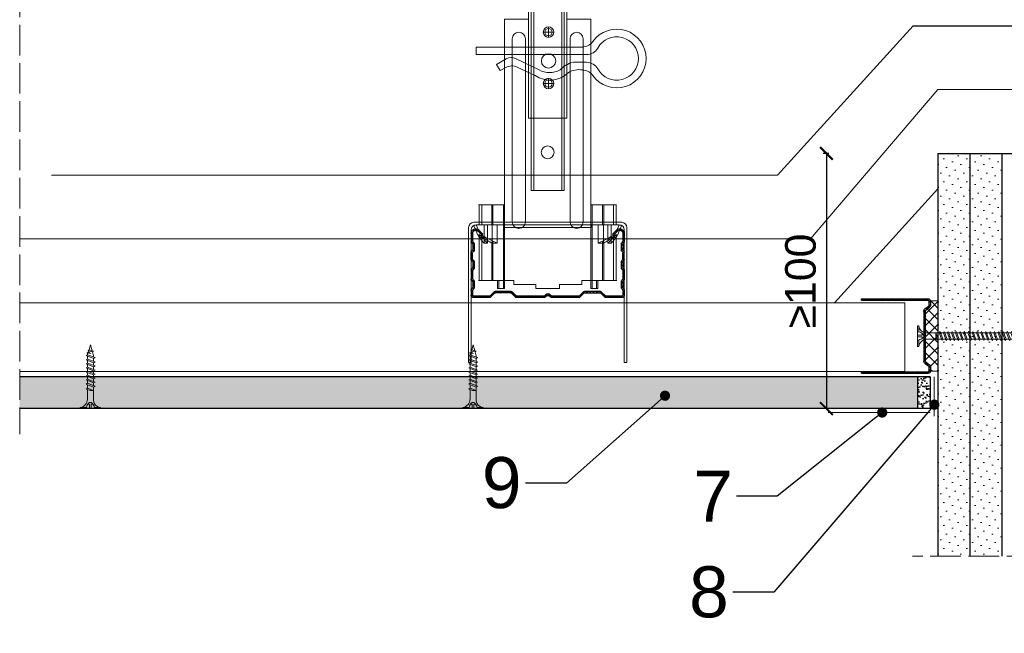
# Model space of a CAD drawing. Header units: millimetres. Extents: x -595 to 3755, y 1445 to 3533.
# Tile 1 of 24: x -595 to -209, y 1661 to 1901. Entities that reach past the tile are written whole.
import ezdxf
from ezdxf import colors
from ezdxf.entities.mleader import LeaderData, LeaderLine
from ezdxf.math import Vec2, Vec3

# ---------------------------------------------------------------- set-up
doc = ezdxf.new("R2010")
doc.units = ezdxf.units.MM
doc.linetypes.add('ACAD_ISO02W100', pattern=[15, 12, -3])
for name, color, linetype, lineweight in [('_ISOVER WELNA', 7, 'BATTING', 9), ('_RIGIPS AKCESORIA', 7, 'Continuous', 18), ('_RIGIPS G-K', 7, 'Continuous', 25), ('_RIGIPS PROFIL', 7, 'Continuous', 18), ('KRESKOWANIE', 7, 'Continuous', 9), ('OPISY', 7, 'Continuous', 9), ('PRZERYWANA', 7, 'ACAD_ISO02W100', 9)]:
    doc.layers.add(name, color=color, linetype=linetype, lineweight=lineweight)
doc.styles.get("Standard").update_dxf_attribs({"font": 'arial.ttf'})
doc.linetypes.add('BATTING', pattern='A,0.00254,-2.54,[134,ltypeshp.shx,S=2.54,R=0,X=-2.54,Y=0],-5.08,[134,ltypeshp.shx,S=2.54,R=180,X=2.54,Y=0],-2.54', length=10.16254)
doc.dimstyles.new('ISO-25', dxfattribs={"dimtxt": 2.5, "dimasz": 2.5, "dimexe": 1.25, "dimexo": 0.625, "dimtad": 1, "dimtxsty": 'Standard', "dimcen": 2.5, "dimadec": 0, "dimazin": 0, "dimtfac": 1, "dimtmove": 0, "dimatfit": 3, "dimfxl": 1, "dimarcsym": 0})
pattern_1 = [(225, (-727.1062, 652.166), (1.122532, -3.367596), [0, -3.175])]

# ---------------------------------------------------------------- blocks, each defined once
blk = doc.blocks.new('CD 60 ULTRASTIL')
h = blk.add_hatch()
h.set_pattern_fill('ANSI31', color=256, scale=0.3, style=0)
h.paths.add_polyline_path([(542.88, 684.5, -0.302776), (543.49, 684.5), (544.54, 683.79, 0.148069), (544.85, 683.7), (555.42, 683.7, 0.198912), (555.81, 683.86), (557.38, 685.44, -0.198912), (557.77, 685.6), (563.59, 685.6, -0.198912), (563.98, 685.44), (565.55, 683.86, 0.198912), (565.94, 683.7), (572.18, 683.7, 0.414214), (573.18, 684.7), (573.18, 686.74, 0.198912), (573.02, 687.12), (572.74, 687.4, -0.198912), (572.58, 687.79), (572.58, 689.87, -0.198912), (572.74, 690.26), (573.02, 690.54, 0.198912), (573.18, 690.93), (573.18, 694.47, 0.198912), (573.02, 694.86), (572.74, 695.14, -0.198912), (572.58, 695.53), (572.58, 697.61, -0.198912), (572.74, 698), (573.02, 698.28, 0.198912), (573.18, 698.67), (573.18, 701.47, 0.198912), (573.02, 701.86), (572.74, 702.14, -0.198912), (572.58, 702.53), (572.58, 704.61, -0.198912), (572.74, 705), (573.02, 705.28, 0.198912), (573.18, 705.67), (573.18, 708.9, 0.666128), (570.12, 710.18), (568.55, 708.63), (568.93, 708.24), (570.5, 709.79, -0.666128), (572.63, 708.9), (572.63, 705.9, -0.198912), (572.47, 705.51), (572.19, 705.23, 0.198912), (572.03, 704.84), (572.03, 702.3, 0.198912), (572.19, 701.91), (572.47, 701.63, -0.198912), (572.63, 701.25), (572.63, 698.9, -0.198912), (572.47, 698.51), (572.19, 698.23, 0.198912), (572.03, 697.84), (572.03, 695.3, 0.198912), (572.19, 694.91), (572.47, 694.63, -0.198912), (572.63, 694.25), (572.63, 691.16, -0.198912), (572.47, 690.77), (572.19, 690.49, 0.198912), (572.03, 690.1), (572.03, 687.56, 0.198912), (572.19, 687.17), (572.47, 686.9, -0.198912), (572.63, 686.51), (572.63, 684.7, -0.414214), (572.18, 684.25), (566.17, 684.25, -0.198912), (565.78, 684.41), (564.2, 685.99, 0.198912), (563.82, 686.15), (557.55, 686.15, 0.198912), (557.16, 685.99), (555.58, 684.41, -0.198912), (555.19, 684.25), (545.01, 684.25, -0.148069), (544.71, 684.34), (543.49, 685.16, 0.302776), (542.88, 685.16), (541.65, 684.34, -0.148069), (541.35, 684.25), (531.17, 684.25, -0.198912), (530.78, 684.41), (529.2, 685.99, 0.198912), (528.82, 686.15), (522.55, 686.15, 0.198912), (522.16, 685.99), (520.58, 684.41, -0.198912), (520.19, 684.25), (514.18, 684.25, -0.414214), (513.73, 684.7), (513.73, 686.51, -0.198912), (513.89, 686.9), (514.17, 687.17, 0.198912), (514.33, 687.56), (514.33, 690.1, 0.198912), (514.17, 690.49), (513.89, 690.77, -0.198912), (513.73, 691.16), (513.73, 694.25, -0.198912), (513.89, 694.63), (514.17, 694.91, 0.198912), (514.33, 695.3), (514.33, 697.84, 0.198912), (514.17, 698.23), (513.89, 698.51, -0.198912), (513.73, 698.9), (513.73, 701.25, -0.198912), (513.89, 701.63), (514.17, 701.91, 0.198912), (514.33, 702.3), (514.33, 704.84, 0.198912), (514.17, 705.23), (513.89, 705.51, -0.198912), (513.73, 705.9), (513.73, 708.9, -0.666128), (515.86, 709.79), (517.43, 708.24), (517.81, 708.63), (516.25, 710.18, 0.666128), (513.18, 708.9), (513.18, 705.67, 0.198912), (513.34, 705.28), (513.62, 705, -0.198912), (513.78, 704.61), (513.78, 702.53, -0.198912), (513.62, 702.14), (513.34, 701.86, 0.198912), (513.18, 701.47), (513.18, 698.67, 0.198912), (513.34, 698.28), (513.62, 698, -0.198912), (513.78, 697.61), (513.78, 695.53, -0.198912), (513.62, 695.14), (513.34, 694.86, 0.198912), (513.18, 694.47), (513.18, 690.93, 0.198912), (513.34, 690.54), (513.62, 690.26, -0.198912), (513.78, 689.87), (513.78, 687.79, -0.198912), (513.62, 687.4), (513.34, 687.12, 0.198912), (513.18, 686.74), (513.18, 684.7, 0.414214), (514.18, 683.7), (520.42, 683.7, 0.198912), (520.81, 683.86), (522.38, 685.44, -0.198912), (522.77, 685.6), (528.59, 685.6, -0.198912), (528.98, 685.44), (530.55, 683.86, 0.198912), (530.94, 683.7), (541.51, 683.7, 0.148069), (541.82, 683.79)])
for p, q in [((513.18, 708.9), (513.18, 705.67)), ((513.73, 708.9), (513.73, 705.9)), ((515.86, 709.79), (517.43, 708.24)), ((516.25, 710.18), (517.81, 708.63)), ((517.43, 708.24), (517.81, 708.63)), ((570.12, 710.18), (568.55, 708.63)), ((568.93, 708.24), (568.55, 708.63)), ((570.5, 709.79), (568.93, 708.24)), ((572.63, 708.9), (572.63, 705.9)), ((573.18, 708.9), (573.18, 705.67)), ((513.34, 705.28), (513.62, 705)), ((513.78, 704.61), (513.78, 702.53)), ((513.89, 705.51), (514.17, 705.23)), ((514.33, 704.84), (514.33, 702.3)), ((572.03, 704.84), (572.03, 702.3)), ((572.47, 705.51), (572.19, 705.23)), ((572.58, 704.61), (572.58, 702.53)), ((573.02, 705.28), (572.74, 705)), ((513.18, 698.67), (513.18, 701.47)), ((513.34, 701.86), (513.62, 702.14)), ((513.73, 698.9), (513.73, 701.25)), ((513.89, 701.63), (514.17, 701.91)), ((572.47, 701.63), (572.19, 701.91)), ((572.63, 698.9), (572.63, 701.25)), ((573.02, 701.86), (572.74, 702.14)), ((573.18, 698.67), (573.18, 701.47)), ((513.34, 698.28), (513.62, 698)), ((513.34, 694.86), (513.62, 695.14)), ((513.78, 697.61), (513.78, 695.53)), ((513.89, 698.51), (514.17, 698.23)), ((513.89, 694.63), (514.17, 694.91)), ((514.33, 697.84), (514.33, 695.3)), ((572.03, 697.84), (572.03, 695.3)), ((572.47, 698.51), (572.19, 698.23)), ((572.47, 694.63), (572.19, 694.91)), ((572.58, 697.61), (572.58, 695.53)), ((573.02, 698.28), (572.74, 698)), ((573.02, 694.86), (572.74, 695.14)), ((513.18, 694.47), (513.18, 690.93)), ((513.73, 694.25), (513.73, 691.16)), ((572.63, 694.25), (572.63, 691.16)), ((573.18, 694.47), (573.18, 690.93)), ((513.34, 690.54), (513.62, 690.26)), ((513.34, 687.12), (513.62, 687.4)), ((513.78, 689.87), (513.78, 687.79)), ((513.89, 690.77), (514.17, 690.49)), ((513.89, 686.9), (514.17, 687.17)), ((514.33, 690.1), (514.33, 687.56)), ((572.03, 690.1), (572.03, 687.56)), ((572.47, 690.77), (572.19, 690.49)), ((572.47, 686.9), (572.19, 687.17)), ((572.58, 689.87), (572.58, 687.79)), ((573.02, 690.54), (572.74, 690.26)), ((573.02, 687.12), (572.74, 687.4)), ((513.18, 686.74), (513.18, 684.7)), ((513.73, 686.51), (513.73, 684.7)), ((514.18, 684.25), (520.19, 684.25)), ((514.18, 683.7), (520.42, 683.7)), ((520.58, 684.41), (522.16, 685.99)), ((520.81, 683.86), (522.38, 685.44)), ((522.55, 686.15), (528.82, 686.15)), ((528.59, 685.6), (522.77, 685.6)), ((530.55, 683.86), (528.98, 685.44)), ((530.78, 684.41), (529.2, 685.99)), ((530.94, 683.7), (541.51, 683.7)), ((531.17, 684.25), (541.35, 684.25)), ((541.65, 684.34), (542.88, 685.16)), ((541.82, 683.79), (542.88, 684.5)), ((544.71, 684.34), (543.49, 685.16)), ((544.54, 683.79), (543.49, 684.5)), ((544.85, 683.7), (555.42, 683.7)), ((545.01, 684.25), (555.19, 684.25)), ((555.58, 684.41), (557.16, 685.99)), ((555.81, 683.86), (557.38, 685.44)), ((557.55, 686.15), (563.82, 686.15)), ((557.77, 685.6), (563.59, 685.6)), ((565.55, 683.86), (563.98, 685.44)), ((565.78, 684.41), (564.2, 685.99)), ((565.94, 683.7), (572.18, 683.7)), ((566.17, 684.25), (572.18, 684.25)), ((572.63, 686.51), (572.63, 684.7)), ((573.18, 686.74), (573.18, 684.7))]:
    blk.add_line(p, q)
for centre, radius, start, end in [((514.98, 708.9), 1.8, 45.3251, 180), ((571.38, 708.9), 1.8, 360, 134.6749), ((514.98, 708.9), 1.25, 45.3251, 180), ((571.38, 708.9), 1.25, 360, 134.6749), ((513.73, 705.67), 0.55, 180, 225), ((513.23, 704.61), 0.55, 0, 45), ((513.23, 702.53), 0.55, 315, 0), ((514.28, 705.9), 0.55, 180, 225), ((513.78, 704.84), 0.55, 0, 45), ((572.58, 704.84), 0.55, 135, 180), ((572.08, 705.9), 0.55, 315, 0), ((573.13, 704.61), 0.55, 135, 180), ((573.13, 702.53), 0.55, 180, 225), ((572.63, 705.67), 0.55, 315, 0), ((513.73, 701.47), 0.55, 135, 180), ((513.73, 698.67), 0.55, 180, 225), ((514.28, 701.25), 0.55, 135, 180), ((514.28, 698.9), 0.55, 180, 225), ((513.78, 702.3), 0.55, 315, 0), ((572.58, 702.3), 0.55, 180, 225), ((572.08, 701.25), 0.55, 0, 45), ((572.08, 698.9), 0.55, 315, 0), ((572.63, 701.47), 0.55, 0, 45), ((572.63, 698.67), 0.55, 315, 0), ((513.73, 694.47), 0.55, 135, 180), ((513.23, 697.61), 0.55, 360, 45), ((513.23, 695.53), 0.55, 315, 0), ((513.78, 697.84), 0.55, 0, 45), ((513.78, 695.3), 0.55, 315, 0), ((572.58, 697.84), 0.55, 135, 180), ((572.58, 695.3), 0.55, 180, 225), ((573.13, 697.61), 0.55, 135, 180), ((573.13, 695.53), 0.55, 180, 225), ((572.63, 694.47), 0.55, 0, 45), ((514.28, 694.25), 0.55, 135, 180), ((514.28, 691.16), 0.55, 180, 225), ((572.08, 694.25), 0.55, 0, 45), ((572.08, 691.16), 0.55, 315, 0), ((513.73, 690.93), 0.55, 180, 225), ((513.73, 686.74), 0.55, 135, 180), ((513.23, 689.87), 0.55, 0, 45), ((513.23, 687.79), 0.55, 315, 0), ((513.78, 690.1), 0.55, 360, 45), ((513.78, 687.56), 0.55, 315, 360), ((572.58, 690.1), 0.55, 135, 180), ((572.58, 687.56), 0.55, 180, 225), ((573.13, 689.87), 0.55, 135, 180), ((573.13, 687.79), 0.55, 180, 225), ((572.63, 690.93), 0.55, 315, 0), ((572.63, 686.74), 0.55, 360, 45), ((514.18, 684.7), 1, 180, 270), ((514.28, 686.51), 0.55, 135, 180), ((514.18, 684.7), 0.45, 180, 270), ((520.19, 684.8), 0.55, 270, 315), ((520.42, 684.25), 0.55, 270, 315), ((522.55, 685.6), 0.55, 90, 135), ((522.77, 685.05), 0.55, 90, 135), ((528.59, 685.05), 0.55, 45, 90), ((528.82, 685.6), 0.55, 45, 90), ((530.94, 684.25), 0.55, 225, 270), ((531.17, 684.8), 0.55, 225, 270), ((541.35, 684.8), 0.55, 270, 303.6901), ((541.51, 684.25), 0.55, 270, 303.6901), ((543.18, 684.7), 0.55, 56.3099, 123.6901), ((543.18, 684.04), 0.55, 56.3099, 123.6901), ((544.85, 684.25), 0.55, 236.3099, 270), ((545.01, 684.8), 0.55, 236.3099, 270), ((555.19, 684.8), 0.55, 270, 315), ((555.42, 684.25), 0.55, 270, 315), ((557.55, 685.6), 0.55, 90, 135), ((557.77, 685.05), 0.55, 90, 135), ((563.59, 685.05), 0.55, 45, 90), ((563.82, 685.6), 0.55, 45, 90), ((565.94, 684.25), 0.55, 225, 270), ((566.17, 684.8), 0.55, 225, 270), ((572.18, 684.7), 1, 270, 0), ((572.18, 684.7), 1, 270, 360), ((572.18, 684.7), 0.45, 270, 360), ((572.08, 686.51), 0.55, 360, 45)]:
    blk.add_arc(centre, radius, start, end)
blk = doc.blocks.new('wieszak noniuszowy widok')
for p, q in [((367.75, 93.63), (382.75, 93.63)), ((367.75, 3.63), (367.75, 93.63)), ((368.75, 3.63), (368.75, 93.63)), ((381.75, 3.63), (381.75, 93.63)), ((382.75, 3.63), (382.75, 93.63)), ((367.75, 42.47), (358.34, 42.47)), ((358.34, -30.29), (358.34, 42.47)), ((392.15, 42.47), (382.75, 42.47)), ((392.15, 42.47), (392.15, -30.29)), ((392.15, 42.47), (392.15, -30.29)), ((374.93, 39.42), (374.93, 35.32)), ((361.34, -36.95), (361.34, 34.79)), ((361.34, 34.79), (361.34, -36.95)), ((366.47, 34.79), (366.47, -36.95)), ((366.47, -36.95), (366.47, 34.79)), ((372.87, 37.38), (376.99, 37.38)), ((384.02, -36.95), (384.02, 34.79)), ((384.02, 34.79), (384.02, -36.95)), ((389.14, 34.79), (389.14, -36.95)), ((389.14, 34.79), (389.14, -36.95)), ((372.87, 17.23), (376.99, 17.23)), ((374.93, 19.27), (374.93, 15.17)), ((367.75, 3.63), (382.75, 3.63)), ((348.22, -30.29), (358.37, -30.29)), ((348.44, -30.29), (348.44, -38.17)), ((349.43, -30.29), (349.43, -38.17)), ((353.28, -30.29), (353.28, -38.17)), ((353.8, -30.29), (353.8, -38.17)), ((357.85, -30.29), (357.85, -63.08)), ((358.37, -30.29), (358.37, -63.08)), ((392.13, -30.29), (392.13, -63.08)), ((392.15, -30.29), (392.15, -60.01)), ((392.15, -30.29), (392.15, -60.01)), ((402.37, -30.29), (392.16, -30.29)), ((392.64, -30.29), (392.64, -63.08)), ((396.7, -30.29), (396.7, -38.17)), ((397.21, -30.29), (397.21, -38.17)), ((401.07, -30.29), (401.07, -38.17)), ((402.06, -30.29), (402.06, -38.17)), ((348.13, -38.17), (355.47, -38.17)), ((350.32, -38.17), (350.32, -45.34)), ((351.68, -45.34), (351.68, -38.17)), ((353.44, -45.34), (353.44, -38.17)), ((355.47, -38.17), (355.47, -45.34)), ((395.03, -45.34), (395.03, -38.17)), ((395.03, -38.17), (402.39, -38.17)), ((397.05, -38.17), (397.05, -45.34)), ((398.82, -38.17), (398.82, -45.34)), ((400.18, -45.34), (400.18, -38.17)), ((348.11, -42.32), (348.14, -42.29)), ((348.11, -42.37), (348.11, -42.32)), ((348.12, -42.43), (348.11, -42.37)), ((348.15, -42.51), (348.12, -42.43)), ((348.14, -42.29), (348.17, -42.28)), ((348.17, -42.28), (348.23, -42.28)), ((349.22, -42.28), (348.19, -42.28)), ((348.23, -42.28), (348.31, -42.3)), ((348.31, -42.3), (348.41, -42.34)), ((348.41, -42.34), (348.53, -42.39)), ((348.53, -42.39), (348.66, -42.46)), ((348.66, -42.46), (348.81, -42.54)), ((349.15, -42.29), (349.13, -42.32)), ((349.13, -42.32), (349.13, -42.36)), ((349.13, -42.36), (349.14, -42.41)), ((349.14, -42.41), (349.16, -42.47)), ((349.18, -42.28), (349.15, -42.29)), ((349.22, -42.28), (349.18, -42.28)), ((349.28, -42.28), (349.22, -42.28)), ((349.34, -42.29), (349.28, -42.28)), ((349.43, -42.32), (349.34, -42.29)), ((349.52, -42.35), (349.43, -42.32)), ((349.62, -42.4), (349.52, -42.35)), ((349.74, -42.46), (349.62, -42.4)), ((349.88, -42.52), (349.74, -42.46)), ((400.76, -42.46), (400.62, -42.52)), ((400.88, -42.4), (400.76, -42.46)), ((400.98, -42.35), (400.88, -42.4)), ((401.07, -42.32), (400.98, -42.35)), ((401.15, -42.29), (401.07, -42.32)), ((401.22, -42.28), (401.15, -42.29)), ((401.27, -42.28), (401.22, -42.28)), ((401.32, -42.28), (401.27, -42.28)), ((401.27, -42.28), (402.31, -42.28)), ((401.35, -42.29), (401.32, -42.28)), ((401.34, -42.47), (401.36, -42.41)), ((401.36, -42.32), (401.35, -42.29)), ((401.37, -42.36), (401.36, -42.32)), ((401.36, -42.41), (401.37, -42.36)), ((401.69, -42.54), (401.84, -42.46)), ((401.84, -42.46), (401.97, -42.39)), ((401.97, -42.39), (402.09, -42.34)), ((402.09, -42.34), (402.18, -42.3)), ((402.18, -42.3), (402.26, -42.28)), ((402.26, -42.28), (402.33, -42.28)), ((402.33, -42.28), (402.36, -42.29)), ((402.38, -42.43), (402.35, -42.51)), ((402.36, -42.29), (402.39, -42.32)), ((402.39, -42.37), (402.38, -42.43)), ((402.39, -42.32), (402.39, -42.37)), ((348.19, -42.61), (348.15, -42.51)), ((348.26, -42.72), (348.19, -42.61)), ((348.34, -42.84), (348.26, -42.72)), ((348.45, -43), (348.34, -42.84)), ((348.44, -42.99), (348.44, -60.01)), ((348.58, -43.18), (348.45, -43)), ((349.57, -43.07), (348.5, -43.07)), ((348.72, -43.37), (348.58, -43.18)), ((348.89, -43.59), (348.72, -43.37)), ((348.81, -42.54), (348.96, -42.63)), ((349.08, -43.83), (348.89, -43.59)), ((348.96, -42.63), (349.14, -42.73)), ((349.28, -44.08), (349.08, -43.83)), ((349.14, -42.73), (349.38, -42.88)), ((349.16, -42.47), (349.19, -42.54)), ((349.19, -42.54), (349.24, -42.62)), ((349.24, -42.62), (349.3, -42.71)), ((349.49, -44.34), (349.28, -44.08)), ((349.3, -42.71), (349.44, -42.91)), ((349.38, -42.88), (349.66, -43.05)), ((349.43, -42.9), (349.43, -60.01)), ((349.44, -42.91), (349.55, -43.05)), ((349.72, -44.62), (349.49, -44.34)), ((349.55, -43.05), (349.68, -43.2)), ((349.66, -43.05), (349.96, -43.25)), ((350.92, -43.07), (349.68, -43.07)), ((349.68, -43.2), (349.82, -43.37)), ((350.01, -44.98), (349.72, -44.62)), ((349.82, -43.37), (349.98, -43.56)), ((350.03, -42.6), (349.88, -42.52)), ((349.96, -43.25), (350.28, -43.46)), ((349.98, -43.56), (350.15, -43.76)), ((350.32, -45.34), (350.01, -44.98)), ((350.2, -42.69), (350.03, -42.6)), ((350.15, -43.76), (350.34, -43.96)), ((350.38, -42.79), (350.2, -42.69)), ((350.28, -43.46), (350.63, -43.68)), ((351.68, -45.34), (350.32, -45.34)), ((350.34, -43.96), (350.54, -44.17)), ((350.58, -42.89), (350.38, -42.79)), ((350.54, -44.17), (350.75, -44.4)), ((350.78, -43), (350.58, -42.89)), ((350.63, -43.68), (350.99, -43.91)), ((350.75, -44.4), (350.97, -44.63)), ((351, -43.12), (350.78, -43)), ((350.97, -44.63), (351.19, -44.86)), ((350.99, -43.91), (351.36, -44.14)), ((351.23, -43.25), (351, -43.12)), ((351.19, -44.86), (351.43, -45.11)), ((351.48, -43.37), (351.23, -43.25)), ((351.36, -44.14), (351.74, -44.37)), ((351.43, -45.11), (351.68, -45.34)), ((351.99, -43.64), (351.48, -43.37)), ((351.74, -44.37), (352.07, -44.57)), ((352.52, -43.92), (351.99, -43.64)), ((352.07, -44.57), (352.41, -44.78)), ((352.41, -44.78), (352.77, -44.98)), ((353.08, -44.19), (352.52, -43.92)), ((352.77, -44.98), (353.14, -45.18)), ((353.43, -44.35), (353.08, -44.19)), ((353.14, -45.18), (353.28, -45.26)), ((353.28, -45.26), (353.36, -45.3)), ((353.28, -45.26), (353.28, -60.01)), ((353.36, -45.3), (353.44, -45.34)), ((353.8, -44.52), (353.43, -44.35)), ((355.47, -45.34), (353.44, -45.34)), ((354.66, -44.92), (353.8, -44.52)), ((353.8, -44.52), (353.8, -60.01)), ((355.47, -45.34), (354.66, -44.92)), ((395.84, -44.92), (395.03, -45.34)), ((395.03, -45.34), (397.05, -45.34)), ((396.7, -44.52), (395.84, -44.92)), ((397.07, -44.35), (396.7, -44.52)), ((396.7, -44.52), (396.7, -60.01)), ((397.05, -45.34), (397.13, -45.3)), ((397.42, -44.19), (397.07, -44.35)), ((397.13, -45.3), (397.21, -45.26)), ((397.21, -45.26), (397.36, -45.18)), ((397.21, -45.26), (397.21, -60.01)), ((397.36, -45.18), (397.73, -44.98)), ((397.98, -43.92), (397.42, -44.19)), ((397.73, -44.98), (398.09, -44.78)), ((398.51, -43.64), (397.98, -43.92)), ((398.09, -44.78), (398.43, -44.57)), ((398.43, -44.57), (398.76, -44.37)), ((399.02, -43.37), (398.51, -43.64)), ((398.76, -44.37), (399.13, -44.14)), ((398.82, -45.34), (399.07, -45.11)), ((398.82, -45.34), (400.18, -45.34)), ((399.26, -43.25), (399.02, -43.37)), ((399.07, -45.11), (399.3, -44.86)), ((399.13, -44.14), (399.51, -43.91)), ((399.49, -43.12), (399.26, -43.25)), ((399.3, -44.86), (399.53, -44.63)), ((399.71, -43), (399.49, -43.12)), ((399.51, -43.91), (399.87, -43.68)), ((399.53, -44.63), (399.74, -44.4)), ((399.58, -43.07), (400.82, -43.07)), ((399.92, -42.89), (399.71, -43)), ((399.74, -44.4), (399.96, -44.17)), ((399.87, -43.68), (400.21, -43.46)), ((400.12, -42.79), (399.92, -42.89)), ((399.96, -44.17), (400.16, -43.96)), ((400.3, -42.69), (400.12, -42.79)), ((400.16, -43.96), (400.35, -43.76)), ((400.49, -44.98), (400.18, -45.34)), ((400.21, -43.46), (400.54, -43.25)), ((400.46, -42.6), (400.3, -42.69)), ((400.35, -43.76), (400.52, -43.56)), ((400.62, -42.52), (400.46, -42.6)), ((400.78, -44.62), (400.49, -44.98)), ((400.52, -43.56), (400.68, -43.37)), ((400.54, -43.25), (400.84, -43.05)), ((400.68, -43.37), (400.82, -43.2)), ((401.01, -44.34), (400.78, -44.62)), ((400.82, -43.2), (400.95, -43.05)), ((400.84, -43.05), (401.12, -42.88)), ((400.93, -43.07), (402, -43.07)), ((400.95, -43.05), (401.06, -42.91)), ((401.22, -44.08), (401.01, -44.34)), ((401.06, -42.91), (401.2, -42.71)), ((401.07, -42.9), (401.07, -60.01)), ((401.12, -42.88), (401.36, -42.73)), ((401.2, -42.71), (401.26, -42.62)), ((401.42, -43.83), (401.22, -44.08)), ((401.26, -42.62), (401.3, -42.54)), ((401.3, -42.54), (401.34, -42.47)), ((401.36, -42.73), (401.54, -42.63)), ((401.61, -43.59), (401.42, -43.83)), ((401.54, -42.63), (401.69, -42.54)), ((401.77, -43.37), (401.61, -43.59)), ((401.92, -43.18), (401.77, -43.37)), ((402.05, -43), (401.92, -43.18)), ((402.16, -42.84), (402.05, -43)), ((402.06, -42.99), (402.06, -60.01)), ((402.24, -42.72), (402.16, -42.84)), ((402.3, -42.61), (402.24, -42.72)), ((402.35, -42.51), (402.3, -42.61)), ((348.11, -60.01), (361.93, -60.01)), ((355.57, -63.08), (355.57, -60.01)), ((356.08, -60.01), (356.08, -63.08)), ((361.93, -60.01), (361.93, -61.55)), ((361.93, -60.01), (361.93, -61.55)), ((370.64, -61.55), (361.93, -61.55)), ((370.64, -61.55), (370.64, -63.08)), ((370.64, -61.55), (370.64, -63.08)), ((388.57, -61.55), (379.86, -61.55)), ((379.86, -61.55), (379.86, -63.08)), ((379.86, -61.55), (379.86, -63.08)), ((388.57, -60.01), (388.57, -61.55)), ((402.39, -60.01), (388.57, -60.01)), ((388.57, -60.01), (388.57, -61.55)), ((394.42, -63.08), (394.42, -60.01)), ((394.93, -60.01), (394.93, -63.08)), ((357.85, -63.08), (355.57, -63.08)), ((356.08, -63.08), (355.57, -63.08)), ((356.08, -63.08), (358.37, -63.08)), ((358.37, -63.08), (357.85, -63.08)), ((379.86, -63.08), (370.64, -63.08)), ((370.64, -63.08), (379.86, -63.08)), ((392.13, -63.08), (394.42, -63.08)), ((392.64, -63.08), (392.13, -63.08)), ((394.93, -63.08), (392.64, -63.08)), ((394.93, -63.08), (394.42, -63.08))]:
    blk.add_line(p, q)
for centre, radius in [((375.25, 83.63), 2.81), ((374.93, 37.38), 2.06), ((374.93, 37.38), 1.46), ((374.93, 26.11), 2.81), ((374.93, 17.23), 2.06), ((374.93, 17.23), 1.46)]:
    blk.add_circle(centre, radius)
for centre, start, end in [((363.91, 34.79), 0, 180), ((386.58, 34.79), 0, 180), ((363.91, -36.95), 180, 0), ((386.58, -36.95), 180, 0)]:
    blk.add_arc(centre, 2.56, start, end)
blk = doc.blocks.new('noniusz gorny widok')
for p, q in [((418.67, 301.96), (418.67, 302.96)), ((418.67, 302.96), (443.67, 302.96)), ((418.67, 301.96), (443.67, 301.96)), ((421.67, 301.96), (425.67, 301.96)), ((443.67, 301.96), (443.67, 302.96)), ((424.67, 11.96), (424.67, 281.05)), ((425.67, 11.96), (425.67, 281.05)), ((436.67, 11.96), (436.67, 281.05)), ((437.67, 11.96), (437.67, 281.05)), ((424.67, 11.96), (437.67, 11.96))]:
    blk.add_line(p, q)
for centre in [(431.17, 261.05), (431.17, 26.96)]:
    blk.add_circle(centre, 2.5)
for centre, radius, start, end in [((386.97, 281.54), 37.7, 359.2509, 32.7784), ((383.61, 281.48), 42.06, 359.4173, 29.1348), ((423.67, 301.96), 2, 180, 0), ((478.72, 281.48), 42.06, 150.8652, 180.5827), ((438.67, 301.96), 2, 180, 0), ((475.36, 281.54), 37.7, 147.2216, 180.7491)]:
    blk.add_arc(centre, radius, start, end)
blk = doc.blocks.new('klamra')
at = {"layer": '_RIGIPS AKCESORIA'}
for p, q in [((6828.19, 2764.92), (6828.19, 2806.53)), ((6831.19, 2764.92), (6831.19, 2808.19)), ((6834.19, 2802.92), (6834.19, 2808.19)), ((6832.87, 2780.55), (6837.19, 2789.57)), ((6839.31, 2788.09), (6836.06, 2780.95)), ((6832.86, 2776.63), (6835, 2772.92)), ((6836.19, 2776.54), (6837.38, 2774.29)), ((6835, 2772.92), (6837.38, 2774.29)), ((6831.19, 2764.92), (6828.19, 2764.92))]:
    blk.add_line(p, q, dxfattribs=at)
for centre, radius, start, end in [((6832.69, 2820.02), 11.5, 305.1527, 234.8473), ((6832.69, 2820.02), 8.5, 298.7822, 241.2178), ((6823.19, 2806.53), 5, 0, 54.8473), ((6826.19, 2808.19), 5, 0, 61.2178), ((6839.19, 2808.19), 5, 118.7822, 180), ((6842.19, 2806.53), 5, 125.1527, 180), ((6845.23, 2805.18), 8.16, 170.4436, 210.2847), ((6843.93, 2805.32), 10.09, 195.2653, 228.1308), ((6831.19, 2793.92), 10, 324.3132, 45.573), ((6829.23, 2793.69), 8.97, 332.6387, 27.3613), ((6835.87, 2778.58), 3.59, 146.8414, 212.9715), ((6840.61, 2778.88), 5, 155.5109, 207.8622)]:
    blk.add_arc(centre, radius, start, end, dxfattribs=at)
blk = doc.blocks.new('UD 30 ULTRASTIL')
h = blk.add_hatch()
h.set_pattern_fill('ANSI31', color=256, scale=0.3, style=0)
h.paths.add_polyline_path([(684.71, 712.9), (658.51, 712.9, 0.414214), (657.71, 712.1), (657.71, 710.25, 0.236068), (658.03, 709.61), (659.39, 708.59, -0.236068), (659.71, 707.95), (659.71, 688.65, -0.236068), (659.39, 688.01), (658.03, 686.99, 0.236068), (657.71, 686.35), (657.71, 684.5, 0.414214), (658.51, 683.7), (684.71, 683.7), (684.71, 684.25), (658.51, 684.25, -0.414214), (658.26, 684.5), (658.26, 686.35, -0.236068), (658.36, 686.55), (659.72, 687.57, 0.236068), (660.26, 688.65), (660.26, 707.95, 0.236068), (659.72, 709.03), (658.36, 710.05, -0.236068), (658.26, 710.25), (658.26, 712.1, -0.414214), (658.51, 712.35), (684.71, 712.35)])
for p, q in [((657.71, 712.1), (657.71, 710.25)), ((658.26, 712.1), (658.26, 710.25)), ((684.71, 712.9), (658.51, 712.9)), ((684.71, 712.35), (658.51, 712.35)), ((684.71, 712.35), (684.71, 712.9)), ((659.39, 708.59), (658.03, 709.61)), ((659.72, 709.03), (658.36, 710.05)), ((659.71, 707.95), (659.71, 688.65)), ((660.26, 707.95), (660.26, 688.65)), ((659.39, 688.01), (658.03, 686.99)), ((659.72, 687.57), (658.36, 686.55)), ((657.71, 686.35), (657.71, 684.5)), ((658.26, 686.35), (658.26, 684.5)), ((684.71, 684.25), (658.51, 684.25)), ((684.71, 683.7), (658.51, 683.7)), ((684.71, 683.7), (684.71, 684.25))]:
    blk.add_line(p, q)
for centre, radius, start, end in [((658.51, 712.1), 0.8, 90, 180), ((658.51, 710.25), 0.8, 180, 233.1301), ((658.51, 712.1), 0.25, 90, 180), ((658.51, 710.25), 0.25, 180, 233.1301), ((658.91, 707.95), 0.8, 0, 53.1301), ((658.91, 707.95), 1.35, 0, 53.1301), ((658.91, 688.65), 0.8, 306.8699, 0), ((658.91, 688.65), 1.35, 306.8699, 0), ((658.51, 686.35), 0.8, 126.8699, 180), ((658.51, 684.5), 0.8, 180, 270), ((658.51, 686.35), 0.25, 126.8699, 180), ((658.51, 684.5), 0.25, 180, 270)]:
    blk.add_arc(centre, radius, start, end)
blk = doc.blocks.new('TN 25')
at = {"layer": '_RIGIPS AKCESORIA'}
for p, q in [((0, -0.84), (0, 7.16)), ((0, 7.16), (0.46, 7.16)), ((0.46, 4.78), (0, 4.78)), ((0.46, 7.16), (0.46, 4.78)), ((1.77, 3.5), (1.77, 4.2)), ((3.02, 4.46), (8.47, 4.46)), ((7.12, 4.46), (7.12, 3.18)), ((8.03, 2.01), (7.12, 4.46)), ((8.47, 4.46), (8.79, 5)), ((9.61, 1.51), (8.47, 4.46)), ((8.79, 5), (9.93, 2.01)), ((9, 4.46), (10.1, 4.46)), ((10.1, 4.46), (10.41, 5)), ((11.23, 1.51), (10.1, 4.46)), ((10.41, 5), (11.56, 2.01)), ((10.62, 4.46), (11.67, 4.46)), ((11.67, 4.46), (11.99, 5)), ((12.81, 1.51), (11.67, 4.46)), ((11.99, 5), (13.14, 2.01)), ((12.2, 4.46), (13.21, 4.46)), ((13.21, 4.46), (13.52, 5)), ((14.34, 1.51), (13.21, 4.46)), ((13.52, 5), (14.67, 2.01)), ((13.73, 4.46), (14.8, 4.46)), ((14.8, 4.46), (15.12, 5)), ((15.94, 1.51), (14.8, 4.46)), ((15.12, 5), (16.26, 2.01)), ((15.33, 4.46), (16.42, 4.46)), ((16.42, 4.46), (16.73, 5)), ((17.55, 1.51), (16.42, 4.46)), ((16.73, 5), (17.88, 2.01)), ((16.94, 4.46), (17.99, 4.46)), ((17.99, 4.46), (18.31, 5)), ((19.13, 1.51), (17.99, 4.46)), ((18.31, 5), (19.45, 2.01)), ((18.52, 4.46), (19.68, 4.46)), ((19.68, 4.46), (20, 5)), ((20.82, 1.51), (19.68, 4.46)), ((20, 5), (21.14, 2.01)), ((20.21, 4.46), (20.7, 4.46)), ((20.7, 4.46), (22.28, 3.98)), ((22.28, 3.98), (22.56, 4.37)), ((22.7, 2.36), (22.28, 3.98)), ((22.56, 4.37), (23.03, 2.71)), ((0, 3.5), (1.77, 3.5)), ((0, 2.83), (1.77, 2.83)), ((0.46, 1.64), (0, 1.64)), ((0.46, -0.84), (0.46, 1.64)), ((1.77, 2.83), (1.77, 2.18)), ((7.49, 2.01), (3.55, 2.01)), ((7.12, 3.18), (7.65, 1.53)), ((7.65, 1.53), (8.03, 2.01)), ((9.41, 2.01), (8.03, 2.01)), ((9.93, 2.01), (9.61, 1.51)), ((11.04, 2.01), (9.93, 2.01)), ((11.56, 2.01), (11.23, 1.51)), ((12.61, 2.01), (11.56, 2.01)), ((13.14, 2.01), (12.81, 1.51)), ((14.15, 2.01), (13.14, 2.01)), ((14.67, 2.01), (14.34, 1.51)), ((15.74, 2.01), (14.67, 2.01)), ((16.26, 2.01), (15.94, 1.51)), ((17.36, 2.01), (16.26, 2.01)), ((17.88, 2.01), (17.55, 1.51)), ((18.93, 2.01), (17.88, 2.01)), ((19.45, 2.01), (19.13, 1.51)), ((19.45, 2.01), (20.62, 2.01)), ((21.14, 2.01), (20.82, 1.51)), ((21.14, 2.01), (21.81, 2.12)), ((21.85, 1.83), (21.67, 3.28)), ((21.67, 3.28), (22.14, 2.4)), ((22.14, 2.4), (21.85, 1.83)), ((22.7, 2.36), (22.14, 2.4)), ((23.03, 2.71), (22.7, 2.36)), ((22.71, 3.85), (25, 3.24)), ((25, 3.24), (23.03, 2.71)), ((0, -0.84), (0.46, -0.84))]:
    blk.add_line(p, q, dxfattribs=at)
for centre, major_axis, ratio, start_param, end_param in [((3.09, 7.67), (0.17, 3.2), 0.826134, 1.773653, 3.180586), ((-0.04, 0.9), (0, 3.93), 0.848176, -0.720942, -0.151112), ((3.37, -1.57), (0.28, 3.57), 0.832181, 0.035984, 1.430787), ((-2.73, 15.91), (0, 14.76), 0.848176, 3.399396, 3.475072), ((0.59, 4.62), (0, 2.81), 0.848176, 3.475072, 3.862535), ((1.66, 3.18), (0, 0.895), 0.848176, -1.552777, -0.720942), ((1.66, 3.18), (0, 0.895), 0.848176, 3.862535, 4.730408)]:
    blk.add_ellipse(centre, major_axis=major_axis, ratio=ratio, start_param=start_param, end_param=end_param, dxfattribs=at)
blk = doc.blocks.new('TN 45')
at = {"layer": '_RIGIPS AKCESORIA'}
for p, q in [((0, -0.84), (0, 7.16)), ((0, 7.16), (0.46, 7.16)), ((0.46, 4.78), (0, 4.78)), ((0.46, 7.16), (0.46, 4.78)), ((1.77, 3.5), (1.77, 4.2)), ((3.02, 4.46), (8.47, 4.46)), ((7.12, 4.46), (7.12, 3.18)), ((8.03, 2.01), (7.12, 4.46)), ((8.47, 4.46), (8.79, 5)), ((9.61, 1.51), (8.47, 4.46)), ((8.79, 5), (9.93, 2.01)), ((9, 4.46), (10.1, 4.46)), ((10.1, 4.46), (10.41, 5)), ((11.23, 1.51), (10.1, 4.46)), ((10.41, 5), (11.56, 2.01)), ((10.62, 4.46), (11.67, 4.46)), ((11.67, 4.46), (11.99, 5)), ((12.81, 1.51), (11.67, 4.46)), ((11.99, 5), (13.14, 2.01)), ((12.2, 4.46), (13.21, 4.46)), ((13.21, 4.46), (13.52, 5)), ((14.34, 1.51), (13.21, 4.46)), ((13.52, 5), (14.67, 2.01)), ((13.73, 4.46), (14.8, 4.46)), ((14.8, 4.46), (15.12, 5)), ((15.94, 1.51), (14.8, 4.46)), ((15.12, 5), (16.26, 2.01)), ((15.33, 4.46), (16.42, 4.46)), ((16.42, 4.46), (16.73, 5)), ((17.55, 1.51), (16.42, 4.46)), ((16.73, 5), (17.88, 2.01)), ((16.94, 4.46), (17.99, 4.46)), ((17.99, 4.46), (18.31, 5)), ((19.13, 1.51), (17.99, 4.46)), ((18.31, 5), (19.45, 2.01)), ((18.52, 4.46), (19.68, 4.46)), ((19.68, 4.46), (20, 5)), ((20.82, 1.51), (19.68, 4.46)), ((20, 5), (21.14, 2.01)), ((20.21, 4.46), (21.37, 4.46)), ((21.37, 4.46), (21.69, 5)), ((22.51, 1.51), (21.37, 4.46)), ((21.69, 5), (22.83, 2.01)), ((21.9, 4.46), (23.06, 4.46)), ((23.06, 4.46), (23.38, 5)), ((24.2, 1.51), (23.06, 4.46)), ((23.38, 5), (24.52, 2.01)), ((23.59, 4.46), (24.75, 4.46)), ((24.75, 4.46), (25.07, 5)), ((25.89, 1.51), (24.75, 4.46)), ((25.07, 5), (26.21, 2.01)), ((25.28, 4.46), (26.44, 4.46)), ((26.44, 4.46), (26.76, 5)), ((27.58, 1.51), (26.44, 4.46)), ((26.76, 5), (27.9, 2.01)), ((26.96, 4.46), (28.13, 4.46)), ((28.13, 4.46), (28.45, 5)), ((29.27, 1.51), (28.13, 4.46)), ((28.45, 5), (29.59, 2.01)), ((28.65, 4.46), (29.82, 4.46)), ((29.82, 4.46), (30.14, 5)), ((30.96, 1.51), (29.82, 4.46)), ((30.14, 5), (31.28, 2.01)), ((30.34, 4.46), (31.51, 4.46)), ((31.51, 4.46), (31.83, 5)), ((32.65, 1.51), (31.51, 4.46)), ((31.83, 5), (32.97, 2.01)), ((32.03, 4.46), (33.2, 4.46)), ((33.2, 4.46), (33.52, 5)), ((34.34, 1.51), (33.2, 4.46)), ((33.52, 5), (34.66, 2.01)), ((33.72, 4.46), (34.89, 4.46)), ((34.89, 4.46), (35.21, 5)), ((36.03, 1.51), (34.89, 4.46)), ((35.21, 5), (36.35, 2.01)), ((35.41, 4.46), (36.58, 4.46)), ((36.58, 4.46), (36.9, 5)), ((37.72, 1.51), (36.58, 4.46)), ((36.9, 5), (38.04, 2.01)), ((37.1, 4.46), (38.27, 4.46)), ((38.27, 4.46), (38.59, 5)), ((39.41, 1.51), (38.27, 4.46)), ((38.59, 5), (39.73, 2.01)), ((38.79, 4.46), (39.96, 4.46)), ((39.96, 4.46), (40.28, 5)), ((41.1, 1.51), (39.96, 4.46)), ((40.28, 5), (41.42, 2.01)), ((40.48, 4.46), (40.98, 4.46)), ((40.98, 4.46), (42.56, 3.98)), ((42.56, 3.98), (42.84, 4.37)), ((42.98, 2.36), (42.56, 3.98)), ((42.84, 4.37), (43.31, 2.71)), ((0, 3.5), (1.77, 3.5)), ((0, 2.83), (1.77, 2.83)), ((0.46, 1.64), (0, 1.64)), ((0.46, -0.84), (0.46, 1.64)), ((1.77, 2.83), (1.77, 2.18)), ((7.49, 2.01), (3.55, 2.01)), ((7.12, 3.18), (7.65, 1.53)), ((7.65, 1.53), (8.03, 2.01)), ((9.41, 2.01), (8.03, 2.01)), ((9.93, 2.01), (9.61, 1.51)), ((11.04, 2.01), (9.93, 2.01)), ((11.56, 2.01), (11.23, 1.51)), ((12.61, 2.01), (11.56, 2.01)), ((13.14, 2.01), (12.81, 1.51)), ((14.15, 2.01), (13.14, 2.01)), ((14.67, 2.01), (14.34, 1.51)), ((15.74, 2.01), (14.67, 2.01)), ((16.26, 2.01), (15.94, 1.51)), ((17.36, 2.01), (16.26, 2.01)), ((17.88, 2.01), (17.55, 1.51)), ((18.93, 2.01), (17.88, 2.01)), ((19.45, 2.01), (19.13, 1.51)), ((19.45, 2.01), (20.62, 2.01)), ((20.62, 2.01), (19.57, 2.01)), ((21.14, 2.01), (20.82, 1.51)), ((21.14, 2.01), (22.31, 2.01)), ((22.31, 2.01), (21.26, 2.01)), ((22.83, 2.01), (22.51, 1.51)), ((22.83, 2.01), (24, 2.01)), ((24, 2.01), (22.95, 2.01)), ((24.52, 2.01), (24.2, 1.51)), ((24.52, 2.01), (25.69, 2.01)), ((25.69, 2.01), (24.64, 2.01)), ((26.21, 2.01), (25.89, 1.51)), ((26.21, 2.01), (27.38, 2.01)), ((27.38, 2.01), (26.33, 2.01)), ((27.9, 2.01), (27.58, 1.51)), ((27.9, 2.01), (29.07, 2.01)), ((29.07, 2.01), (28.02, 2.01)), ((29.59, 2.01), (29.27, 1.51)), ((29.59, 2.01), (30.76, 2.01)), ((30.76, 2.01), (29.71, 2.01)), ((31.28, 2.01), (30.96, 1.51)), ((31.28, 2.01), (32.45, 2.01)), ((32.45, 2.01), (31.4, 2.01)), ((32.97, 2.01), (32.65, 1.51)), ((32.97, 2.01), (34.14, 2.01)), ((34.14, 2.01), (33.09, 2.01)), ((34.66, 2.01), (34.34, 1.51)), ((34.66, 2.01), (35.83, 2.01)), ((35.83, 2.01), (34.78, 2.01)), ((36.35, 2.01), (36.03, 1.51)), ((36.35, 2.01), (37.52, 2.01)), ((37.52, 2.01), (36.47, 2.01)), ((38.04, 2.01), (37.72, 1.51)), ((38.04, 2.01), (39.21, 2.01)), ((39.21, 2.01), (38.16, 2.01)), ((39.73, 2.01), (39.41, 1.51)), ((39.73, 2.01), (40.9, 2.01)), ((41.42, 2.01), (41.1, 1.51)), ((41.42, 2.01), (42.09, 2.12)), ((42.13, 1.83), (41.95, 3.28)), ((41.95, 3.28), (42.42, 2.4)), ((42.42, 2.4), (42.13, 1.83)), ((42.98, 2.36), (42.42, 2.4)), ((43.31, 2.71), (42.98, 2.36)), ((42.99, 3.85), (45, 3.24)), ((45, 3.24), (43.31, 2.71)), ((0, -0.84), (0.46, -0.84))]:
    blk.add_line(p, q, dxfattribs=at)
for centre, major_axis, ratio, start_param, end_param in [((3.09, 7.67), (0.17, 3.2), 0.826134, 1.773653, 3.180586), ((-0.04, 0.9), (0, 3.93), 0.848176, -0.720942, -0.151112), ((3.37, -1.57), (0.28, 3.57), 0.832181, 0.035984, 1.430787), ((-2.73, 15.91), (0, 14.76), 0.848176, 3.399396, 3.475072), ((0.59, 4.62), (0, 2.81), 0.848176, 3.475072, 3.862535), ((1.66, 3.18), (0, 0.895), 0.848176, -1.552777, -0.720942), ((1.66, 3.18), (0, 0.895), 0.848176, 3.862535, 4.730408)]:
    blk.add_ellipse(centre, major_axis=major_axis, ratio=ratio, start_param=start_param, end_param=end_param, dxfattribs=at)
blk = doc.blocks.new('Lacznik krzyzowy (widok1)')
at = {"layer": '_RIGIPS AKCESORIA', "extrusion": (0, 0, -1)}
for p, q in [((0, 36.5), (0, 89.5)), ((2, 91.5), (60, 91.5)), ((2.08, 90.11), (3, 90.5)), ((3.61, 86.42), (2.08, 90.11)), ((3, 90.5), (4.53, 86.8)), ((14, 89.5, 30), (14, 90.5, 30)), ((48, 89.5, 30), (14, 89.5, 30)), ((48, 90.5, 30), (48, 89.5, 30)), ((57.47, 86.8), (59, 90.5)), ((59.92, 90.11), (58.39, 86.42)), ((59, 90.5), (59.92, 90.11)), ((62, 89.5), (62, 36.5)), ((1, 88.5), (1, 36.5)), ((4.53, 86.8), (3.61, 86.42)), ((58.39, 86.42), (57.47, 86.8)), ((61, 36.5), (61, 88.5)), ((1, 36.5), (0, 36.5)), ((62, 36.5), (61, 36.5))]:
    blk.add_line(p, q, dxfattribs=at)
at = {"layer": '_RIGIPS AKCESORIA'}
blk.add_line((59, 90.5), (3, 90.5), dxfattribs=at)
at = {"layer": '_RIGIPS AKCESORIA', "extrusion": (0, 0, -1)}
for centre, start, end in [((-2, 89.5), 0, 90), ((-3, 88.5), 0, 90), ((-3, 88.5), 0, 90), ((-59, 88.5), 90, 180), ((-59, 88.5), 90, 180), ((-60, 89.5), 90, 180)]:
    blk.add_arc(centre, 2, start, end, dxfattribs=at)
blk = doc.blocks.new('_Dot')
at = {"color": 0, "linetype": 'ByBlock', "lineweight": -2}
blk.add_line((-0.5, 0), (-1, 0), dxfattribs=at)
at = {"color": 0, "linetype": 'ByBlock', "const_width": 0.5}
blk.add_lwpolyline([(-0.25, 0, 1), (0.25, 0, 1)], format="xyb", close=True, dxfattribs=at)
blk = doc.blocks.new('_ArchTick')
at = {"color": 0, "linetype": 'ByBlock', "const_width": 0.15}
blk.add_lwpolyline([(-0.5, -0.5), (0.5, 0.5)], dxfattribs=at)
blk = doc.blocks.new('*D44')
at = {"layer": 'Defpoints', "color": 0, "transparency": 16777216}
for p in [(-235.46, 1848.64), (-279.19, 1748.64), (-238.46, 1748.64)]:
    blk.add_point(p, dxfattribs=at)
at = {"layer": 'KRESKOWANIE', "color": 0, "lineweight": -2, "transparency": 16777216}
for p, q in [((-278.19, 1848.64), (-280.44, 1848.64)), ((-279.19, 1848.64), (-279.19, 1748.64)), ((-278.19, 1748.64), (-280.44, 1748.64))]:
    blk.add_line(p, q, dxfattribs=at)
at = {"layer": 'KRESKOWANIE', "color": 0, "lineweight": -2, "transparency": 16777216, "xscale": 5, "yscale": 5, "zscale": 5}
for p, rotation in [((-279.19, 1848.64), 90), ((-279.19, 1748.64), 270)]:
    blk.add_blockref('_ArchTick', p, dxfattribs=dict(at, rotation=rotation))
at = {"layer": 'KRESKOWANIE', "color": 0, "transparency": 16777216, "insert": (-289.31, 1798.64), "char_height": 12, "attachment_point": 5, "rotation": 90}
blk.add_mtext('≥100', dxfattribs=at)

msp = doc.modelspace()

# ---------------------------------------------------------------- hatches: boundary and pattern name
at = {"layer": '_RIGIPS AKCESORIA'}
h = msp.add_hatch(dxfattribs=at)
h.set_pattern_fill('ANSI37', color=256, style=0)
h.set_pattern_definition([(135, (1819.7438, 334.5366), (2.245064, 2.245064), []), (45, (1819.7438, 334.5366), (2.245064, -2.245064), [])])
h.paths.add_polyline_path([(-240.46, 1786.738, -0.236068), (-240.14, 1787.378), (-238.78, 1788.398, 0.236068), (-238.46, 1789.038), (-238.46, 1790.888), (-235.46, 1790.888), (-235.46, 1763.288), (-238.46, 1763.288), (-238.46, 1765.138, 0.236068), (-238.78, 1765.778), (-240.14, 1766.798, -0.236068), (-240.46, 1767.438)])
at = {"layer": '_RIGIPS G-K'}
h = msp.add_hatch(dxfattribs=at)
h.set_pattern_fill('DOTS', color=256, scale=2, angle=225, style=0)
h.set_pattern_definition([(315, (1346.7438, 362.1866), (-1.122532, -3.367596), [0, -3.175])])
h.paths.add_polyline_path([(-595.46, 1748.638), (-595.46, 1761.138), (-243.46, 1761.138), (-243.46, 1748.638)])
h = msp.add_hatch(dxfattribs=at)
h.set_pattern_fill('AR-SAND', color=256, scale=0.05, style=0)
h.set_pattern_definition([(217.5, (1776.0772, 2851.5217), (0.0800016, -2.4470662), [0, -1.9304, 0, -2.159, 0, -2.06375]), (187.5, (1776.0772, 2851.5217), (-2.2476164, -3.5841255), [0, -1.0414, 0, -1.7399, 0, -0.66675]), (147.5, (1777.6393, 2851.5217), (-3.9549619, -0.007186), [0, -0.635, 0, -2.286, 0, -2.9845]), (137.5, (1777.6393, 2851.5217), (-3.8177823, -1.1146466), [0, -0.3175, 0, -1.4986, 0, -1.7145])])
h.paths.add_polyline_path([(-238.46, 1748.638), (-243.46, 1748.638), (-243.46, 1761.138), (-238.46, 1761.138)])
at = {"layer": 'KRESKOWANIE'}
h = msp.add_hatch(dxfattribs=at)
h.set_pattern_fill('DOTS', color=256, scale=2, angle=225, style=0)
h.set_pattern_definition(pattern_1)
h.paths.add_polyline_path([(-222.96, 1848.638), (-235.46, 1848.638), (-235.46, 1690.888), (-222.96, 1690.888)])
h = msp.add_hatch(dxfattribs=at)
h.set_pattern_fill('DOTS', color=256, scale=2, angle=225, style=0)
h.set_pattern_definition(pattern_1)
h.paths.add_polyline_path([(-210.46, 1848.638), (-222.96, 1848.638), (-222.96, 1690.888), (-210.46, 1690.888)])

# ---------------------------------------------------------------- linework, layer by layer
at = {"layer": '_ISOVER WELNA', "ltscale": 2.4}
for p, q in [((-235.46, 1873.638), (-285.46, 1815.138)), ((-131.46, 1873.638), (-235.46, 1873.638)), ((-285.46, 1815.138), (-595.46, 1815.138))]:
    msp.add_line(p, q, dxfattribs=at)
at = {"layer": '_RIGIPS AKCESORIA'}
for p, q in [((-238.46, 1790.888), (-235.46, 1790.888)), ((-238.46, 1763.288), (-235.46, 1763.288)), ((-236.96, 1761.138), (-236.96, 1745.638)), ((-238.46, 1747.138), (-278.46, 1747.138))]:
    msp.add_line(p, q, dxfattribs=at)
at = {"layer": '_RIGIPS G-K'}
for p, q in [((-245.201, 1898.638), (-298.365, 1840.138)), ((-245.201, 1898.638), (-121.297, 1898.638)), ((-235.46, 1848.638), (-235.46, 1690.888)), ((-235.46, 1848.638), (-210.46, 1848.638)), ((-222.96, 1848.638), (-222.96, 1690.888)), ((-210.46, 1848.638), (-210.46, 1690.888)), ((-210.46, 1848.638), (-156.46, 1848.638)), ((-235.46, 1834.739), (-275.992, 1790.138)), ((-238.46, 1761.138), (-595.46, 1761.138)), ((-243.46, 1761.138), (-243.46, 1748.638)), ((-238.46, 1761.138), (-238.46, 1748.638)), ((-238.46, 1748.638), (-595.46, 1748.638))]:
    msp.add_line(p, q, dxfattribs=at)
at = {"layer": '_RIGIPS PROFIL'}
for p, q in [((-582.96, 1840.138), (-298.365, 1840.138)), ((-595.46, 1790.138), (-248.46, 1790.138)), ((-248.46, 1790.138), (-248.46, 1763.138)), ((-595.46, 1763.138), (-248.46, 1763.138))]:
    msp.add_line(p, q, dxfattribs=at)
at = {"layer": 'PRZERYWANA'}
for p, q in [((-595.46, 2184.086), (-595.46, 1738.638)), ((-121.46, 1690.888), (-245.46, 1690.888))]:
    msp.add_line(p, q, dxfattribs=at)

# ---------------------------------------------------------------- block references
at = {"color": 253, "rotation": 270}
msp.add_blockref('klamra', (-3181.404, 8718.546), dxfattribs=at)
for name, p in [('Lacznik krzyzowy (widok1)', (-419.46, 1730.173)), ('TN 45', (-243.43, 1773.893))]:
    msp.add_blockref(name, p)
at = {"xscale": -1}
for name, p in [('CD 60 ULTRASTIL', (154.721, 1108.436)), ('UD 30 ULTRASTIL', (419.255, 1078.786))]:
    msp.add_blockref(name, p, dxfattribs=at)
at = {"layer": '_RIGIPS AKCESORIA', "xscale": -1}
for name, p in [('noniusz gorny widok', (42.71, 1822.131)), ('wieszak noniuszowy widok', (-13.21, 1858.798))]:
    msp.add_blockref(name, p, dxfattribs=at)
at = {"layer": '_RIGIPS AKCESORIA', "xscale": -1, "rotation": 270}
for p in [(-570.932, 1748.638), (-420.932, 1748.638)]:
    msp.add_blockref('TN 25', p, dxfattribs=at)

# ---------------------------------------------------------------- dimensions: what is measured, and where the dimension line sits
at = {"layer": 'KRESKOWANIE'}
dim = msp.add_linear_dim(base=(-279.188, 1748.638), p1=(-235.46, 1848.638), p2=(-238.46, 1748.638), angle=90, text='≥100', dimstyle='ISO-25', override={"dimtxt": 12, "dimasz": 5, "dimexo": 4, "dimgap": 4, "dimblk1": 'ArchTick', "dimblk2": 'ArchTick', "dimsah": 1, "dimfxlon": 1}, dxfattribs=at)
dim.commit()
dim.dimension.update_dxf_attribs({"geometry": '*D44', "text_midpoint": (-289.315, 1798.638)})

# ---------------------------------------------------------------- leaders
at = {"layer": 'OPISY'}
ml = msp.add_multileader_mtext('Standard', dxfattribs=at)
ml.set_content('9', color=256)
ml.set_leader_properties()
ml.set_arrow_properties(name='DOT')
ml.build(insert=Vec2(0, 0))
ml.multileader.update_dxf_attribs({"dogleg_length": 16})
ctx = ml.context
ctx.base_point, ctx.char_height, ctx.landing_gap_size, ctx.plane_origin = Vec3(-418.263, 1719.481), 20, 4, Vec3(-342.461, 1753.694)
notes = []
notes.append((ctx, [(0, (1, 1, 0), (-381.112, 1719.481), (-1, 0), 16, [(0, [(-342.461, 1753.694)], 0, [])])]))
ctx.mtext.insert, ctx.mtext.flow_direction = Vec3(-414.263, 1729.652), 5
ml = msp.add_multileader_mtext('Standard', dxfattribs=at)
ml.set_content('8', color=256)
ml.set_leader_properties()
ml.set_arrow_properties(name='DOT')
ml.build(insert=Vec2(0, 0))
ml.multileader.update_dxf_attribs({"dogleg_length": 16})
ctx = ml.context
ctx.base_point, ctx.char_height, ctx.landing_gap_size, ctx.plane_origin = Vec3(-337.029, 1676.673), 20, 4, Vec3(-236.876, 1750.203)
notes.append((ctx, [(0, (1, 1, 0), (-299.85, 1676.673), (-1, 0), 16, [(0, [(-236.876, 1750.203)], 0, [])])]))
ctx.mtext.insert, ctx.mtext.flow_direction = Vec3(-333.029, 1686.844), 5
ml = msp.add_multileader_mtext('Standard', dxfattribs=at)
ml.set_content('7', color=256)
ml.set_leader_properties()
ml.set_arrow_properties(name='DOT')
ml.build(insert=Vec2(0, 0))
ml.multileader.update_dxf_attribs({"dogleg_length": 16})
ctx = ml.context
ctx.base_point, ctx.char_height, ctx.landing_gap_size, ctx.plane_origin = Vec3(-335.428, 1714.335), 20, 4, Vec3(-257.329, 1747.118)
notes.append((ctx, [(0, (1, 1, 0), (-298.481, 1714.335), (-1, 0), 16, [(0, [(-257.329, 1747.118)], 0, [])])]))
ctx.mtext.insert, ctx.mtext.flow_direction = Vec3(-331.428, 1724.335), 5
for ctx, leaders in notes:
    for number, flags, end, landing, length, lines in leaders:
        leader = LeaderData()
        leader.index, (leader.has_last_leader_line, leader.has_dogleg_vector, leader.attachment_direction) = number, flags
        leader.last_leader_point, leader.dogleg_vector, leader.dogleg_length = Vec3(end), Vec3(landing), length
        for number, points, colour, breaks in lines:
            line = LeaderLine()
            line.index, line.vertices, line.color, line.breaks = number, Vec3.list(points), colors.encode_raw_color(colour), breaks
            leader.lines.append(line)
        ctx.leaders.append(leader)

doc.saveas('drawing.dxf')
